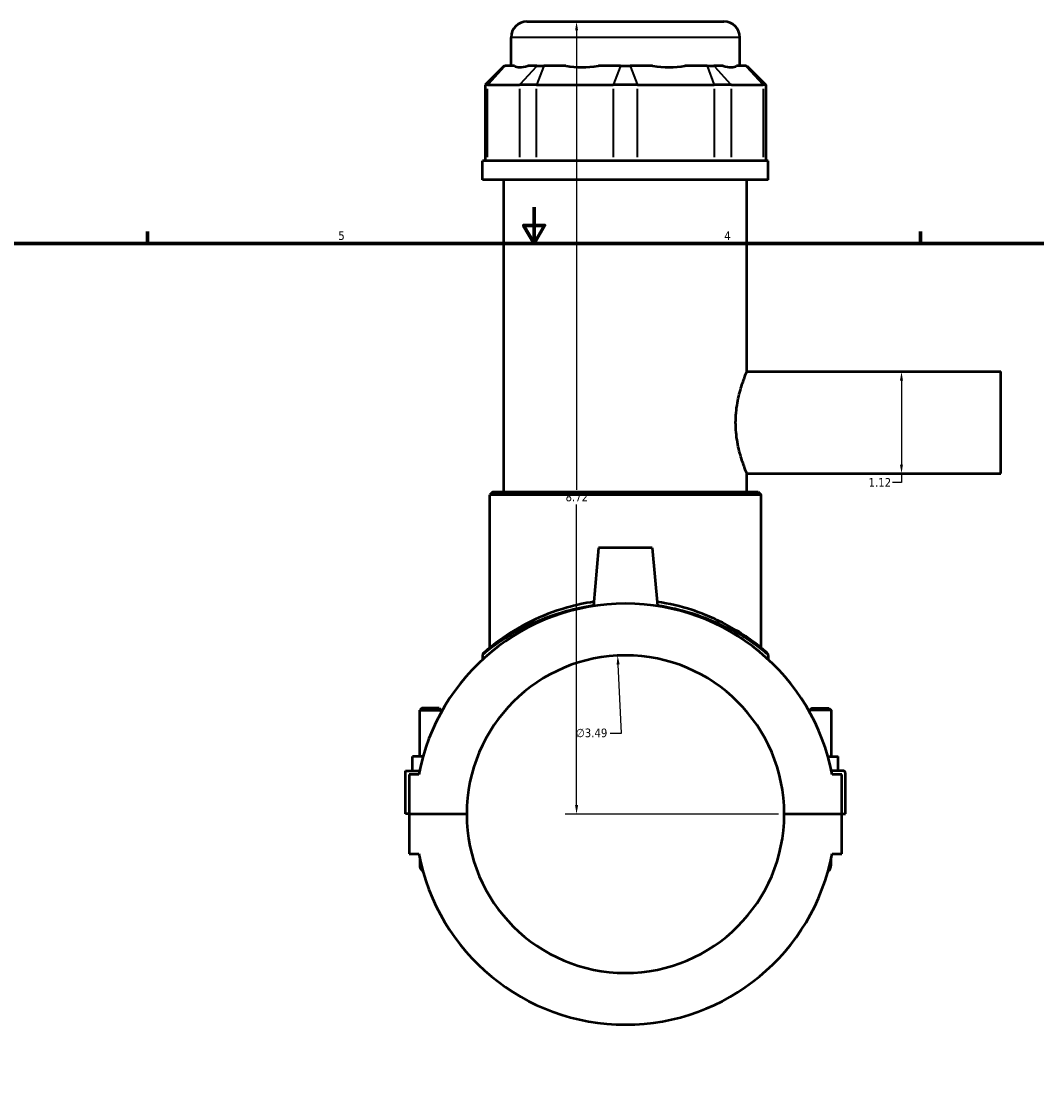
# Model space of a CAD drawing. Header units: inches. Extents: x 0.1 to 45.9, y -0.2 to 46.7.
# Tile 4 of 8: x 11.4 to 22.5, y 11.6 to 23.4. Entities that reach past the tile are written whole.
import ezdxf

# ---------------------------------------------------------------- set-up
doc = ezdxf.new("R2010")
doc.units = ezdxf.units.IN
doc.header["$MEASUREMENT"] = 0
for name, color, linetype, lineweight in [('Border (ANSI)', 7, 'Continuous', 70), ('Dimension (ANSI)', 7, 'Continuous', 25), ('Visible (ANSI)', 7, 'Continuous', 50), ('Visible Narrow (ANSI)', 7, 'Continuous', 35)]:
    doc.layers.add(name, color=color, linetype=linetype, lineweight=lineweight)
doc.styles.add('Note Text (ANSI)', font='tahoma.ttf')
doc.dimstyles.new('Default (ANSI)', dxfattribs={"dimtxt": 0.094488, "dimasz": 0.098425, "dimexe": 0.125, "dimexo": 0.0625, "dimgap": 0.031496, "dimtad": 0, "dimtih": 1, "dimtoh": 1, "dimrnd": 1e-08, "dimzin": 4, "dimdsep": 46, "dimtxsty": 'Note Text (ANSI)', "dimcen": 0.09, "dimdle": 0.393701, "dimclrd": 256, "dimclre": 256, "dimclrt": 5, "dimadec": 0, "dimazin": 1, "dimtfac": 1, "dimtofl": 0, "dimtmove": 0, "dimatfit": 3, "dimfxl": 1, "dimtolj": 1, "dimtzin": 4, "dimlwd": -1, "dimlwe": -1, "dimarcsym": 0})

# ---------------------------------------------------------------- blocks, each defined once
blk = doc.blocks.new('Borders Default Border')
at = {"layer": 'Border (ANSI)'}
for p, q in [((12.75, 21), (12.75, 21.134)), ((21.25, 21), (21.25, 21.134))]:
    blk.add_line(p, q, dxfattribs=at)
at = {"layer": 'Border (ANSI)', "flags": 128}
for points in [[(17, 21.4), (17, 21), (16.885, 21.2), (17.115, 21.2), (17, 21)], [(0.5, 1), (0.5, 21), (33.5, 21), (33.5, 1), (0.5, 1)]]:
    blk.add_lwpolyline(points, dxfattribs=at)
at = {"layer": 'Border (ANSI)', "color": 5, "true_color": 0x0000ff, "char_height": 0.0945, "attachment_point": 7, "style": 'Note Text (ANSI)'}
for s, insert in [('5', (14.847, 21.038)), ('4', (19.092, 21.04))]:
    blk.add_mtext(s, dxfattribs=dict(at, insert=insert))
blk = doc.blocks.new('*D6')
at = {"layer": 'Defpoints', "color": 0, "transparency": 16777216}
for p in [(17.919, 16.469), (18.09, 12.981)]:
    blk.add_point(p, dxfattribs=at)
at = {"layer": 'Dimension (ANSI)', "transparency": 16777216}
for p, q in [((17.961, 15.615), (17.924, 16.371)), ((17.836, 15.615), (17.961, 15.615))]:
    blk.add_line(p, q, dxfattribs=at)
blk.add_solid([(17.941, 16.372), (17.908, 16.37), (17.919, 16.469)], dxfattribs=at)
at = {"layer": 'Dimension (ANSI)', "color": 5, "transparency": 16777216, "insert": (17.46, 15.666), "char_height": 0.0945, "attachment_point": 1, "style": 'Note Text (ANSI)'}
blk.add_mtext('\\A1;∅3.49', dxfattribs=at)
blk = doc.blocks.new('*D7')
at = {"layer": 'Defpoints', "color": 0, "transparency": 16777216}
for p in [(20.795, 19.591), (20.795, 18.471), (21.041, 18.471)]:
    blk.add_point(p, dxfattribs=at)
at = {"layer": 'Dimension (ANSI)', "transparency": 16777216}
for p, q in [((21.041, 19.493), (21.041, 18.57)), ((21.041, 18.373), (20.942, 18.373)), ((21.041, 18.471), (21.041, 18.373))]:
    blk.add_line(p, q, dxfattribs=at)
for points in [[(21.024, 19.493), (21.057, 19.493), (21.041, 19.591)], [(21.024, 18.57), (21.057, 18.57), (21.041, 18.471)]]:
    blk.add_solid(points, dxfattribs=at)
at = {"layer": 'Dimension (ANSI)', "color": 5, "transparency": 16777216, "insert": (20.679, 18.421), "char_height": 0.0945, "attachment_point": 1, "style": 'Note Text (ANSI)'}
blk.add_mtext('\\A1;1.12', dxfattribs=at)
blk = doc.blocks.new('*D8')
at = {"layer": 'Defpoints', "color": 0, "transparency": 16777216}
for p in [(17.467, 23.441), (18.005, 23.441), (19.751, 14.725)]:
    blk.add_point(p, dxfattribs=at)
at = {"layer": 'Dimension (ANSI)', "transparency": 16777216}
for p, q in [((17.467, 23.343), (17.467, 18.291)), ((17.467, 14.824), (17.467, 18.129)), ((19.688, 14.725), (17.342, 14.725))]:
    blk.add_line(p, q, dxfattribs=at)
for points in [[(17.451, 23.343), (17.484, 23.343), (17.467, 23.441)], [(17.451, 14.824), (17.484, 14.824), (17.467, 14.725)]]:
    blk.add_solid(points, dxfattribs=at)
at = {"layer": 'Dimension (ANSI)', "color": 5, "transparency": 16777216, "insert": (17.346, 18.26), "char_height": 0.0945, "attachment_point": 1, "style": 'Note Text (ANSI)'}
blk.add_mtext('\\A1;8.72', dxfattribs=at)

msp = doc.modelspace()

# ---------------------------------------------------------------- linework, layer by layer
at = {"layer": 'Visible (ANSI)'}
for p, q in [((16.922, 23.441), (19.087, 23.441)), ((16.747, 22.953), (16.747, 23.267)), ((19.262, 22.953), (19.262, 23.267)), ((16.671, 22.953), (16.462, 22.744)), ((16.671, 22.953), (16.682, 22.953)), ((16.783, 22.953), (16.682, 22.953)), ((17.032, 22.953), (16.931, 22.953)), ((17.032, 22.953), (17.107, 22.953)), ((17.351, 22.953), (17.107, 22.953)), ((17.951, 22.953), (17.707, 22.953)), ((17.951, 22.953), (18.058, 22.953)), ((18.302, 22.953), (18.058, 22.953)), ((18.902, 22.953), (18.658, 22.953)), ((18.902, 22.953), (18.978, 22.953)), ((19.079, 22.953), (18.978, 22.953)), ((19.327, 22.953), (19.226, 22.953)), ((19.327, 22.953), (19.338, 22.953)), ((19.338, 22.953), (19.547, 22.744)), ((16.488, 22.744), (16.462, 22.744)), ((16.462, 22.744), (16.462, 21.908)), ((16.488, 22.744), (16.838, 22.744)), ((17.027, 22.744), (16.838, 22.744)), ((17.027, 22.744), (17.871, 22.744)), ((18.138, 22.744), (17.871, 22.744)), ((18.138, 22.744), (18.982, 22.744)), ((19.171, 22.744), (18.982, 22.744)), ((19.171, 22.744), (19.521, 22.744)), ((19.547, 22.744), (19.521, 22.744)), ((19.547, 22.744), (19.547, 21.908)), ((19.576, 21.908), (16.433, 21.908)), ((16.433, 21.699), (16.433, 21.908)), ((19.576, 21.699), (19.576, 21.908)), ((19.576, 21.699), (16.433, 21.699)), ((16.669, 18.271), (16.669, 21.699)), ((19.34, 19.591), (19.34, 21.699)), ((19.34, 19.591), (22.135, 19.591)), ((22.135, 18.471), (22.135, 19.591)), ((19.34, 18.471), (22.135, 18.471)), ((19.34, 18.271), (19.34, 18.471)), ((16.547, 18.271), (16.512, 18.236)), ((16.547, 18.271), (19.463, 18.271)), ((19.463, 18.271), (19.497, 18.236)), ((19.497, 18.236), (16.512, 18.236)), ((16.512, 16.554), (16.512, 18.236)), ((19.497, 16.554), (19.497, 18.236)), ((17.709, 17.652), (17.653, 17.014)), ((18.3, 17.652), (17.709, 17.652)), ((18.3, 17.652), (18.356, 17.014)), ((16.433, 16.471), (16.433, 16.426)), ((19.576, 16.471), (19.576, 16.426)), ((15.766, 15.891), (15.743, 15.868)), ((15.955, 15.891), (15.766, 15.891)), ((15.955, 15.891), (15.979, 15.868)), ((20.054, 15.891), (20.03, 15.868)), ((20.054, 15.891), (20.243, 15.891)), ((20.243, 15.891), (20.266, 15.868)), ((15.743, 15.868), (15.979, 15.868)), ((15.743, 15.359), (15.743, 15.868)), ((15.979, 15.847), (15.979, 15.868)), ((20.266, 15.868), (20.03, 15.868)), ((20.03, 15.868), (20.03, 15.847)), ((20.266, 15.868), (20.266, 15.359)), ((15.778, 15.359), (15.664, 15.359)), ((15.664, 15.201), (15.664, 15.359)), ((20.232, 15.359), (20.345, 15.359)), ((20.345, 15.201), (20.345, 15.359)), ((15.585, 15.201), (15.739, 15.201)), ((15.585, 14.727), (15.585, 15.201)), ((15.731, 15.162), (15.625, 15.162)), ((15.625, 15.162), (15.625, 14.727)), ((20.404, 15.201), (20.27, 15.201)), ((20.385, 15.162), (20.278, 15.162)), ((20.385, 14.727), (20.385, 15.162)), ((20.424, 14.727), (20.424, 15.181)), ((15.625, 14.727), (15.585, 14.727)), ((15.625, 14.727), (16.258, 14.727)), ((15.625, 14.723), (15.625, 14.289)), ((16.258, 14.723), (15.625, 14.723)), ((15.743, 14.723), (15.743, 14.727)), ((15.979, 14.723), (15.979, 14.727)), ((19.751, 14.727), (20.385, 14.727)), ((20.385, 14.723), (19.751, 14.723)), ((20.03, 14.727), (20.03, 14.723)), ((20.266, 14.727), (20.266, 14.723)), ((20.385, 14.727), (20.424, 14.727)), ((20.385, 14.289), (20.385, 14.723)), ((15.625, 14.289), (15.731, 14.289)), ((15.743, 14.231), (15.743, 14.171)), ((20.266, 14.171), (20.266, 14.231)), ((20.278, 14.289), (20.385, 14.289))]:
    msp.add_line(p, q, dxfattribs=at)
for centre, radius, start, end in [((16.922, 23.267), 0.175, 90, 180), ((19.087, 23.267), 0.175, 0, 90), ((18.005, 14.725), 2.315, 10.8674, 169.1326), ((18.005, 14.725), 1.746, 0.0646, 179.9354), ((16.468, 16.471), 0.0349, 131.3503, 180), ((19.541, 16.471), 0.0349, 0, 48.6497), ((20.404, 15.181), 0.0197, 0, 90), ((18.005, 14.725), 1.746, 180.0646, 359.9354), ((18.005, 14.725), 2.315, 190.8674, 349.1326), ((15.861, 14.171), 0.118, 180, 226.5932), ((20.148, 14.171), 0.118, 313.4068, 0)]:
    msp.add_arc(centre, radius, start, end, dxfattribs=at)
for major_axis, ratio, start_param, end_param in [((-1.233, -1.233), 0.198912, 0.042463, 0.350237), ((1.045, 1.045), 0.668179, 3.576754, 3.884528), ((1.045, -1.045), 0.668179, 5.54025, 5.848024), ((1.233, -1.233), 0.198912, 5.932949, 6.240723)]:
    msp.add_ellipse((18.005, 24.196), major_axis=major_axis, ratio=ratio, start_param=start_param, end_param=end_param, dxfattribs=at)
for points, knots in [([(19.34, 18.471), (19.34, 18.471), (19.339, 18.475), (19.333, 18.489), (19.328, 18.5), (19.312, 18.543), (19.296, 18.586), (19.265, 18.685), (19.248, 18.747), (19.23, 18.85), (19.225, 18.886), (19.219, 18.959), (19.217, 18.996), (19.217, 19.067), (19.219, 19.104), (19.225, 19.176), (19.23, 19.212), (19.248, 19.316), (19.265, 19.378), (19.296, 19.477), (19.312, 19.52), (19.328, 19.563), (19.333, 19.574), (19.339, 19.588), (19.34, 19.591), (19.34, 19.591)], [2.172852, 2.172852, 2.172852, 2.172852, 2.44429, 2.44429, 2.715728, 2.715728, 3.258603, 3.258603, 3.802154, 3.802154, 4.073929, 4.073929, 4.345704, 4.345704, 4.61748, 4.61748, 4.889255, 4.889255, 5.432806, 5.432806, 5.975681, 5.975681, 6.247119, 6.247119, 6.518557, 6.518557, 6.518557, 6.518557]), ([(17.658, 17.06), (17.555, 17.045), (17.456, 17.023), (17.215, 16.955), (17.081, 16.902), (16.827, 16.777), (16.712, 16.704), (16.591, 16.616), (16.56, 16.593), (16.496, 16.542), (16.469, 16.519), (16.448, 16.501), (16.445, 16.497), (16.445, 16.497)], [19.908805, 19.908805, 19.908805, 19.908805, 20.705916, 20.705916, 21.958058, 21.958058, 23.435366, 23.435366, 24.023515, 24.023515, 24.918804, 24.918804, 25.373097, 25.373097, 25.373097, 25.373097]), ([(19.564, 16.497), (19.564, 16.497), (19.551, 16.509), (19.497, 16.555), (19.451, 16.592), (19.339, 16.674), (19.274, 16.717), (19.072, 16.836), (18.914, 16.912), (18.615, 17.009), (18.486, 17.04), (18.352, 17.06)], [25.373097, 25.373097, 25.373097, 25.373097, 26.239027, 26.239027, 27.263309, 27.263309, 28.190525, 28.190525, 29.791632, 29.791632, 30.837344, 30.837344, 30.837344, 30.837344])]:
    msp.add_open_spline(points, degree=3, knots=knots, dxfattribs=at)
at = {"layer": 'Visible Narrow (ANSI)'}
for p, q in [((19.246, 23.267), (16.763, 23.267)), ((16.672, 22.943), (16.498, 22.754)), ((17.022, 22.943), (16.848, 22.754)), ((17.103, 22.943), (17.031, 22.754)), ((17.947, 22.943), (17.875, 22.754)), ((18.062, 22.943), (18.134, 22.754)), ((18.906, 22.943), (18.978, 22.754)), ((18.987, 22.943), (19.161, 22.754)), ((19.337, 22.943), (19.511, 22.754)), ((16.488, 21.95), (16.488, 22.702)), ((16.838, 22.702), (16.838, 21.95)), ((17.027, 21.95), (17.027, 22.702)), ((17.871, 22.702), (17.871, 21.95)), ((18.138, 21.95), (18.138, 22.702)), ((18.982, 22.702), (18.982, 21.95)), ((19.171, 21.95), (19.171, 22.702)), ((19.521, 22.702), (19.521, 21.95))]:
    msp.add_line(p, q, dxfattribs=at)
for points, knots in [([(16.433, 16.471), (16.433, 16.471), (16.437, 16.474), (16.458, 16.492), (16.485, 16.515), (16.549, 16.565), (16.58, 16.588), (16.702, 16.674), (16.818, 16.747), (17.074, 16.87), (17.209, 16.922), (17.452, 16.989), (17.551, 17.011), (17.655, 17.026)], [-25.373097, -25.373097, -25.373097, -25.373097, -24.918804, -24.918804, -24.023515, -24.023515, -23.435366, -23.435366, -21.958058, -21.958058, -20.705916, -20.705916, -19.909808, -19.909808, -19.909808, -19.909808]), ([(18.355, 17.026), (18.49, 17.006), (18.619, 16.975), (18.921, 16.88), (19.08, 16.805), (19.284, 16.688), (19.349, 16.645), (19.462, 16.564), (19.508, 16.528), (19.563, 16.483), (19.576, 16.471), (19.576, 16.471)], [-30.83634, -30.83634, -30.83634, -30.83634, -29.791632, -29.791632, -28.190525, -28.190525, -27.263309, -27.263309, -26.239027, -26.239027, -25.373097, -25.373097, -25.373097, -25.373097])]:
    msp.add_open_spline(points, degree=3, knots=knots, dxfattribs=at)

# ---------------------------------------------------------------- block references
msp.add_blockref('Borders Default Border', (0, 0))

# ---------------------------------------------------------------- dimensions: what is measured, and where the dimension line sits
at = {"layer": 'Dimension (ANSI)'}
for base, p1, p2, angle, override, picture, middle in [((17.467, 23.441), (19.751, 14.725), (18.005, 23.441), 90, {"dimgap": 0.031496, "dimdec": 2, "dimse2": 1, "dimtol": 0, "dimlim": 0, "dimtp": 0, "dimtm": 0, "dimtdec": 2, "dimatfit": 1}, '*D8', (17.467, 18.21)), ((21.041, 18.471), (20.795, 19.591), (20.795, 18.471), 270, {"dimgap": 0.031496, "dimdec": 2, "dimse1": 1, "dimse2": 1, "dimtol": 0, "dimlim": 0, "dimtp": 0, "dimtm": 0, "dimtdec": 2, "dimatfit": 2}, '*D7', (20.795, 18.373))]:
    dim = msp.add_linear_dim(base=base, p1=p1, p2=p2, angle=angle, dimstyle='Default (ANSI)', override=override, dxfattribs=at)
    dim.commit()
    dim.dimension.update_dxf_attribs({"geometry": picture, "text_midpoint": middle, "dimtype": 160})
dim = msp.add_diameter_dim_2p(p1=(18.09, 12.981), p2=(17.919, 16.469), dimstyle='Default (ANSI)', override={"dimgap": 0.031496, "dimdec": 2, "dimlfac": 1, "dimtol": 0, "dimlim": 0, "dimtp": 0, "dimtm": 0, "dimtdec": 2}, dxfattribs=at)
dim.commit()
dim.dimension.update_dxf_attribs({"geometry": '*D6', "text_midpoint": (17.633, 15.615), "dimtype": 163})

doc.saveas('drawing.dxf')
